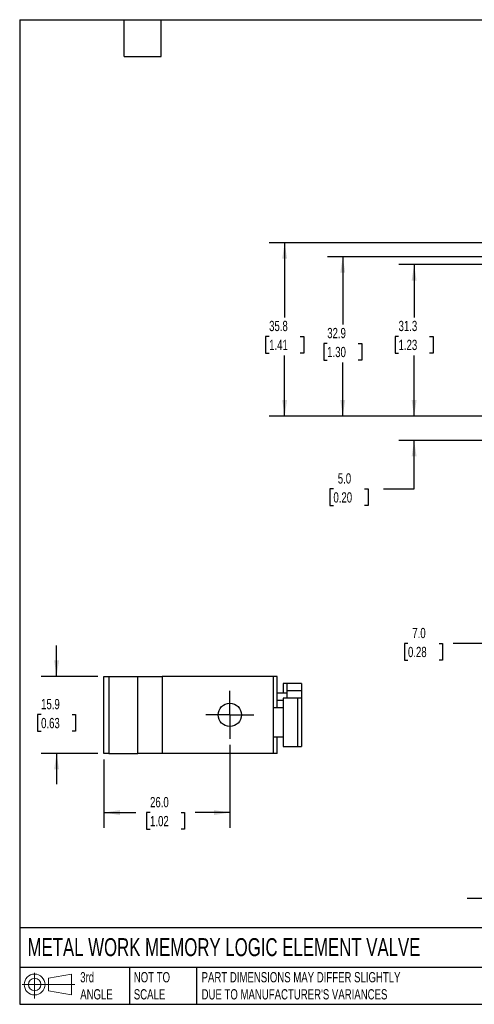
# Model space of a CAD drawing. Header units: millimetres. Extents: x 6 to 273, y 6 to 210.
# Tile 1 of 2: x 6 to 100, y 6 to 210. Entities that reach past the tile are written whole.
import ezdxf

# ---------------------------------------------------------------- set-up
doc = ezdxf.new("R2010")
doc.units = ezdxf.units.MM
doc.linetypes.add('SLD-Center', pattern=[19.05, 15.24, -1.27, 1.27, -1.27])
doc.linetypes.add('SLD-Solid', pattern=[0])
doc.layers.add('CENTER', color=40, linetype='SLD-Center')
doc.layers.add('SLD-DEFPOINTS', color=7, linetype='Continuous')
doc.layers.add('DIMENSIONS', color=140, linetype='SLD-Solid', lineweight=25)
doc.layers.add('TEXT', color=140, linetype='SLD-Solid', lineweight=25)
doc.styles.add('SLDTEXTSTYLE0', font='TXT', dxfattribs={"width": 0.7})
doc.dimstyles.new('SLDDIMSTYLE0', dxfattribs={"dimtxt": 2.158008, "dimasz": 3.302, "dimexe": 0, "dimexo": 0.0625, "dimgap": 0.539502, "dimtad": 0, "dimtih": 1, "dimtoh": 1, "dimdec": 1, "dimrnd": 1e-09, "dimzin": 4, "dimdsep": 46, "dimtxsty": 'SLDTEXTSTYLE0', "dimsah": 1, "dimcen": 0.09, "dimadec": 0, "dimazin": 1, "dimtfac": 1, "dimtdec": 1, "dimtmove": 0, "dimatfit": 0, "dimfxl": 0, "dimfrac": 2, "dimtolj": 1, "dimtzin": 12, "dimarcsym": 0})
doc.dimstyles.new('SLDDIMSTYLE1', dxfattribs={"dimtxt": 2.158008, "dimasz": 3.302, "dimexe": 0, "dimexo": 0.0625, "dimgap": 0.539502, "dimtad": 0, "dimtih": 1, "dimtoh": 1, "dimdec": 1, "dimrnd": 1e-09, "dimzin": 12, "dimdsep": 46, "dimtxsty": 'SLDTEXTSTYLE0', "dimsah": 1, "dimcen": 0.09, "dimadec": 0, "dimazin": 3, "dimtfac": 1, "dimtdec": 1, "dimtofl": 0, "dimtmove": 0, "dimatfit": 3, "dimfxl": 0, "dimfrac": 2, "dimtolj": 1, "dimtzin": 12, "dimarcsym": 0})
doc.dimstyles.new('SLDDIMSTYLE2', dxfattribs={"dimtxt": 2.158008, "dimasz": 3.302, "dimexe": 0, "dimexo": 0.0625, "dimgap": 0.539502, "dimtad": 0, "dimtih": 1, "dimtoh": 1, "dimdec": 1, "dimrnd": 1e-09, "dimzin": 12, "dimdsep": 46, "dimtxsty": 'SLDTEXTSTYLE0', "dimsah": 1, "dimcen": 0.09, "dimadec": 0, "dimazin": 3, "dimtfac": 1, "dimtdec": 1, "dimtmove": 0, "dimatfit": 0, "dimfxl": 0, "dimfrac": 2, "dimtolj": 1, "dimtzin": 12, "dimarcsym": 0})
doc.dimstyles.new('SLDDIMSTYLE3', dxfattribs={"dimtxt": 2.158008, "dimasz": 3.302, "dimexe": 0, "dimexo": 0.0625, "dimgap": 0.539502, "dimtad": 0, "dimtih": 1, "dimtoh": 1, "dimdec": 1, "dimrnd": 1e-09, "dimzin": 4, "dimdsep": 46, "dimtxsty": 'SLDTEXTSTYLE0', "dimsah": 1, "dimcen": 0.09, "dimadec": 0, "dimazin": 1, "dimtfac": 1, "dimtdec": 1, "dimtofl": 0, "dimtmove": 0, "dimatfit": 3, "dimfxl": 0, "dimfrac": 2, "dimtolj": 1, "dimtzin": 12, "dimarcsym": 0})

# ---------------------------------------------------------------- blocks, each defined once
blk = doc.blocks.new('Block11')
at = {"color": 7, "linetype": 'SLD-Solid', "lineweight": 18}
for p, q in [((2.59, 5.31), (2.59, 0)), ((5.48, 4.17), (10.18, 5.03)), ((5.48, 1.6), (5.48, 4.17)), ((10.18, 5.03), (10.18, 0.73)), ((0, 2.88), (10.87, 2.88)), ((5.48, 1.6), (10.18, 0.73))]:
    blk.add_line(p, q, dxfattribs=at)
for radius in [2.15, 1.29]:
    blk.add_circle((2.59, 2.88), radius, dxfattribs=at)
blk = doc.blocks.new('Block12')
at = {"layer": 'SLD-DEFPOINTS'}
blk.add_blockref('Block11', (0, 0), dxfattribs=at)
blk = doc.blocks.new('_D')
at = {"layer": 'DIMENSIONS'}
for p, q in [((105.11, 75.3), (105.11, 83.99)), ((112.11, 73.34), (112.11, 83.99)), ((86.52, 80.82), (85.8, 80.82)), ((85.8, 80.82), (85.8, 77.39)), ((92.94, 80.82), (93.66, 80.82)), ((93.66, 80.82), (93.66, 77.39)), ((105.11, 80.82), (95.86, 80.82)), ((112.11, 80.82), (118.46, 80.82)), ((85.8, 77.39), (86.52, 77.39)), ((93.66, 77.39), (92.94, 77.39))]:
    blk.add_line(p, q, dxfattribs=at)
for points in [[(105.11, 80.82), (101.8, 81.32), (101.8, 80.31)], [(112.11, 80.82), (115.41, 80.31), (115.41, 81.32)]]:
    blk.add_solid(points, dxfattribs=at)
at = {"layer": 'DIMENSIONS', "char_height": 2.117, "attachment_point": 1, "style": 'SLDTEXTSTYLE0'}
for s, insert in [('7.0', (87.42, 84.03)), ('0.28', (86.52, 80.12))]:
    blk.add_mtext(s, dxfattribs=dict(at, insert=insert))
blk = doc.blocks.new('_D_5')
at = {"layer": 'DIMENSIONS'}
for p, q in [((105.11, 66.26), (105.11, 25)), ((122.77, 56.86), (122.77, 25)), ((105.11, 28.18), (98.76, 28.18)), ((110.39, 28.18), (109.66, 28.18)), ((109.66, 28.18), (109.66, 24.75)), ((116.8, 28.18), (117.52, 28.18)), ((117.52, 28.18), (117.52, 24.75)), ((122.77, 28.18), (129.12, 28.18)), ((109.66, 24.75), (110.39, 24.75)), ((117.52, 24.75), (116.8, 24.75))]:
    blk.add_line(p, q, dxfattribs=at)
for points in [[(105.11, 28.18), (101.8, 28.69), (101.8, 27.67)], [(122.77, 28.18), (126.07, 27.67), (126.07, 28.69)]]:
    blk.add_solid(points, dxfattribs=at)
at = {"layer": 'DIMENSIONS', "char_height": 2.117, "attachment_point": 1, "style": 'SLDTEXTSTYLE0'}
for s, insert in [('17.7', (110.39, 31.39)), ('0.70', (110.39, 27.48))]:
    blk.add_mtext(s, dxfattribs=dict(at, insert=insert))
blk = doc.blocks.new('_D_10')
at = {"layer": 'DIMENSIONS'}
for p, q in [((138.4, 159.02), (84.61, 159.02)), ((87.79, 159.02), (87.79, 148.1)), ((84.58, 144.19), (83.86, 144.19)), ((83.86, 144.19), (83.86, 140.76)), ((90.99, 144.19), (91.72, 144.19)), ((91.72, 144.19), (91.72, 140.76)), ((83.86, 140.76), (84.58, 140.76)), ((87.79, 127.72), (87.79, 140.28)), ((91.72, 140.76), (90.99, 140.76)), ((126.04, 127.72), (84.61, 127.72))]:
    blk.add_line(p, q, dxfattribs=at)
for points in [[(87.79, 159.02), (87.28, 155.72), (88.3, 155.72)], [(87.79, 127.72), (88.3, 131.03), (87.28, 131.03)]]:
    blk.add_solid(points, dxfattribs=at)
at = {"layer": 'DIMENSIONS', "char_height": 2.117, "attachment_point": 1, "style": 'SLDTEXTSTYLE0'}
for s, insert in [('31.3', (84.58, 147.4)), ('1.23', (84.58, 143.49))]:
    blk.add_mtext(s, dxfattribs=dict(at, insert=insert))
blk = doc.blocks.new('_D_11')
at = {"layer": 'DIMENSIONS'}
for p, q in [((132.54, 160.62), (69.88, 160.62)), ((73.06, 160.62), (73.06, 146.64)), ((69.85, 142.73), (69.12, 142.73)), ((69.12, 142.73), (69.12, 139.3)), ((76.26, 142.73), (76.99, 142.73)), ((76.99, 142.73), (76.99, 139.3)), ((69.12, 139.3), (69.85, 139.3)), ((73.06, 127.72), (73.06, 138.82)), ((76.99, 139.3), (76.26, 139.3)), ((126.04, 127.72), (69.88, 127.72))]:
    blk.add_line(p, q, dxfattribs=at)
for points in [[(73.06, 160.62), (72.55, 157.32), (73.56, 157.32)], [(73.06, 127.72), (73.56, 131.03), (72.55, 131.03)]]:
    blk.add_solid(points, dxfattribs=at)
at = {"layer": 'DIMENSIONS', "char_height": 2.117, "attachment_point": 1, "style": 'SLDTEXTSTYLE0'}
for s, insert in [('32.9', (69.85, 145.94)), ('1.30', (69.85, 142.03))]:
    blk.add_mtext(s, dxfattribs=dict(at, insert=insert))
blk = doc.blocks.new('_D_12')
at = {"layer": 'DIMENSIONS'}
for p, q in [((131.04, 163.52), (57.88, 163.52)), ((61.06, 163.52), (61.06, 148.1)), ((57.85, 144.19), (57.12, 144.19)), ((57.12, 144.19), (57.12, 140.76)), ((64.26, 144.19), (64.99, 144.19)), ((64.99, 144.19), (64.99, 140.76)), ((57.12, 140.76), (57.85, 140.76)), ((61.06, 127.72), (61.06, 140.28)), ((64.99, 140.76), (64.26, 140.76)), ((126.04, 127.72), (57.88, 127.72))]:
    blk.add_line(p, q, dxfattribs=at)
for points in [[(61.06, 163.52), (60.55, 160.22), (61.56, 160.22)], [(61.06, 127.72), (61.56, 131.03), (60.55, 131.03)]]:
    blk.add_solid(points, dxfattribs=at)
at = {"layer": 'DIMENSIONS', "char_height": 2.117, "attachment_point": 1, "style": 'SLDTEXTSTYLE0'}
for s, insert in [('35.8', (57.85, 147.4)), ('1.41', (57.85, 143.49))]:
    blk.add_mtext(s, dxfattribs=dict(at, insert=insert))
blk = doc.blocks.new('_D_13')
at = {"layer": 'DIMENSIONS'}
for p, q in [((87.79, 127.72), (87.79, 134.07)), ((126.04, 127.72), (84.61, 127.72)), ((128.54, 122.72), (84.61, 122.72)), ((87.79, 112.72), (87.79, 122.72)), ((71.13, 112.72), (70.41, 112.72)), ((70.41, 112.72), (70.41, 109.3)), ((77.55, 112.72), (78.27, 112.72)), ((78.27, 112.72), (78.27, 109.3)), ((81.44, 112.72), (87.79, 112.72)), ((70.41, 109.3), (71.13, 109.3)), ((78.27, 109.3), (77.55, 109.3))]:
    blk.add_line(p, q, dxfattribs=at)
for points in [[(87.79, 127.72), (88.3, 131.03), (87.28, 131.03)], [(87.79, 122.72), (87.28, 119.42), (88.3, 119.42)]]:
    blk.add_solid(points, dxfattribs=at)
at = {"layer": 'DIMENSIONS', "char_height": 2.117, "attachment_point": 1, "style": 'SLDTEXTSTYLE0'}
for s, insert in [('5.0', (72.03, 115.94)), ('0.20', (71.13, 112.02))]:
    blk.add_mtext(s, dxfattribs=dict(at, insert=insert))
blk = doc.blocks.new('_D_14')
at = {"layer": 'DIMENSIONS'}
for p, q in [((13.97, 74.03), (13.97, 80.38)), ((22.47, 74.03), (10.8, 74.03)), ((10.77, 66.15), (10.04, 66.15)), ((10.04, 66.15), (10.04, 62.72)), ((17.18, 66.15), (17.9, 66.15)), ((17.9, 66.15), (17.9, 62.72)), ((10.04, 62.72), (10.77, 62.72)), ((17.9, 62.72), (17.18, 62.72)), ((22.47, 58.13), (10.8, 58.13)), ((13.97, 58.13), (13.97, 51.78))]:
    blk.add_line(p, q, dxfattribs=at)
for points in [[(13.97, 74.03), (14.48, 77.34), (13.46, 77.34)], [(13.97, 58.13), (13.46, 54.83), (14.48, 54.83)]]:
    blk.add_solid(points, dxfattribs=at)
at = {"layer": 'DIMENSIONS', "char_height": 2.117, "attachment_point": 1, "style": 'SLDTEXTSTYLE0'}
for s, insert in [('15.9', (10.77, 69.36)), ('0.63', (10.77, 65.45))]:
    blk.add_mtext(s, dxfattribs=dict(at, insert=insert))
blk = doc.blocks.new('_D_15')
at = {"layer": 'DIMENSIONS'}
for p, q in [((49.74, 59.87), (49.74, 42.74)), ((23.74, 56.86), (23.74, 42.74)), ((23.74, 45.92), (30.34, 45.92)), ((33.27, 45.92), (32.54, 45.92)), ((32.54, 45.92), (32.54, 42.49)), ((39.68, 45.92), (40.4, 45.92)), ((40.4, 45.92), (40.4, 42.49)), ((49.74, 45.92), (42.6, 45.92)), ((32.54, 42.49), (33.27, 42.49)), ((40.4, 42.49), (39.68, 42.49))]:
    blk.add_line(p, q, dxfattribs=at)
for points in [[(23.74, 45.92), (27.04, 45.41), (27.04, 46.43)], [(49.74, 45.92), (46.44, 46.43), (46.44, 45.41)]]:
    blk.add_solid(points, dxfattribs=at)
at = {"layer": 'DIMENSIONS', "char_height": 2.117, "attachment_point": 1, "style": 'SLDTEXTSTYLE0'}
for s, insert in [('26.0', (33.27, 49.13)), ('1.02', (33.27, 45.22))]:
    blk.add_mtext(s, dxfattribs=dict(at, insert=insert))
blk = doc.blocks.new('SW_CENTERMARKSYMBOL_6')
at = {"layer": 'CENTER', "color": 0}
for p, q in [((0, 2.54), (0, 4.94)), ((0, 0), (0, 2.54)), ((-2.54, 0), (-4.94, 0)), ((0, 0), (-2.54, 0)), ((0, 0), (0, -2.54)), ((0, 0), (2.54, 0)), ((2.54, 0), (4.94, 0)), ((0, -2.54), (0, -4.94))]:
    blk.add_line(p, q, dxfattribs=at)

msp = doc.modelspace()

# ---------------------------------------------------------------- linework, layer by layer
for p, q in [((23.74, 58.13), (23.74, 74.03)), ((23.74, 74.03), (24.74, 74.03)), ((24.74, 74.03), (24.74, 58.13)), ((24.74, 74.03), (30.74, 74.03)), ((30.74, 58.13), (30.74, 74.03)), ((30.74, 74.03), (35.74, 74.03)), ((35.74, 74.03), (35.74, 58.13)), ((58.74, 74.03), (35.74, 74.03)), ((58.74, 58.13), (58.74, 74.03)), ((59.54, 74.03), (58.74, 74.03)), ((59.54, 67.53), (59.54, 74.03)), ((61.54, 72.53), (60.74, 72.53)), ((60.74, 72.53), (60.74, 70.53)), ((64.54, 72.53), (61.54, 72.53)), ((61.54, 72.53), (61.54, 71.03)), ((64.54, 72.53), (64.54, 71.03)), ((61.54, 70.53), (59.54, 70.53)), ((63.74, 69.53), (60.74, 69.53)), ((60.74, 69.53), (60.74, 59.53)), ((64.54, 71.03), (61.54, 71.03)), ((61.54, 71.03), (61.54, 69.53)), ((64.54, 69.53), (63.74, 69.53)), ((63.74, 69.53), (63.74, 59.53)), ((64.54, 71.03), (64.54, 69.53)), ((64.54, 69.53), (64.54, 59.53)), ((60.74, 67.53), (58.74, 67.53)), ((60.74, 69.03), (59.54, 69.03)), ((58.74, 61.53), (60.74, 61.53)), ((59.54, 58.13), (59.54, 61.53)), ((60.74, 59.53), (63.74, 59.53)), ((63.74, 59.53), (64.54, 59.53)), ((24.74, 58.13), (23.74, 58.13)), ((24.74, 58.13), (30.74, 58.13)), ((35.74, 58.13), (30.74, 58.13)), ((58.74, 58.13), (35.74, 58.13)), ((59.54, 58.13), (58.74, 58.13))]:
    msp.add_line(p, q)
msp.add_circle((49.74, 66.08), 2.4)
at = {"layer": 'TEXT'}
for p, q in [((6.35, 209.55), (273.05, 209.55)), ((6.35, 209.55), (6.35, 6.35)), ((27.94, 201.93), (27.94, 209.55)), ((35.56, 201.93), (35.56, 209.55)), ((27.94, 201.93), (35.56, 201.93)), ((273.05, 22.13), (6.35, 22.13)), ((273.05, 13.97), (6.35, 13.97)), ((29.04, 13.97), (29.04, 6.35)), ((42.84, 13.97), (42.84, 6.35)), ((6.35, 6.35), (273.05, 6.35))]:
    msp.add_line(p, q, dxfattribs=at)

# ---------------------------------------------------------------- block references
at = {"layer": 'CENTER'}
msp.add_blockref('SW_CENTERMARKSYMBOL_6', (49.74, 66.08), dxfattribs=at)
at = {"layer": 'SLD-DEFPOINTS'}
msp.add_blockref('Block12', (6.84, 7.55), dxfattribs=at)

# ---------------------------------------------------------------- texts
at = {"layer": 'TEXT', "attachment_point": 1, "style": 'SLDTEXTSTYLE0'}
for s, insert, char_height in [('METAL WORK MEMORY LOGIC ELEMENT VALVE', (7.97, 20), 3.7042), ('3rd^JANGLE', (18.85, 13), 2.117), ('NOT TO^JSCALE', (29.91, 13), 2.1167), ("PART DIMENSIONS MAY DIFFER SLIGHTLY ^JDUE TO MANUFACTURER'S VARIANCES", (43.91, 13), 2.1167)]:
    msp.add_mtext(s, dxfattribs=dict(at, insert=insert, char_height=char_height))

# ---------------------------------------------------------------- dimensions: what is measured, and where the dimension line sits
at = {"layer": 'DIMENSIONS'}
for base, p1, p2, angle, dimstyle, picture, middle in [((61.06, 127.72), (132.31, 163.52), (127.31, 127.72), 90, 'SLDDIMSTYLE1', '_D_12', (61.06, 144.19)), ((73.06, 127.72), (133.81, 160.62), (127.31, 127.72), 90, 'SLDDIMSTYLE1', '_D_11', (73.06, 142.73)), ((87.79, 127.72), (139.67, 159.02), (127.31, 127.72), 90, 'SLDDIMSTYLE1', '_D_10', (87.79, 144.19)), ((87.79, 122.72), (127.31, 127.72), (129.81, 122.72), 90, 'SLDDIMSTYLE0', '_D_13', (87.79, 112.72)), ((13.97, 74.03), (23.74, 58.13), (23.74, 74.03), 90, 'SLDDIMSTYLE2', '_D_14', (13.97, 66.15)), ((105.11, 28.18), (122.77, 58.13), (105.11, 67.53), 0, 'SLDDIMSTYLE2', '_D_5', (113.59, 28.18)), ((49.74, 45.92), (23.74, 58.13), (49.74, 61.14), 0, 'SLDDIMSTYLE3', '_D_15', (36.47, 45.92))]:
    dim = msp.add_linear_dim(base=base, p1=p1, p2=p2, angle=angle, dimstyle=dimstyle, dxfattribs=at)
    dim.commit()
    dim.dimension.update_dxf_attribs({"geometry": picture, "text_midpoint": middle, "dimtype": 160})
dim = msp.add_linear_dim(base=(112.11, 80.82), p1=(105.11, 74.03), p2=(112.11, 72.07), dimstyle='SLDDIMSTYLE0', dxfattribs=at)
dim.commit()
dim.dimension.update_dxf_attribs({"geometry": '_D', "text_midpoint": (89.73, 80.82), "dimtype": 160})

doc.saveas('drawing.dxf')
